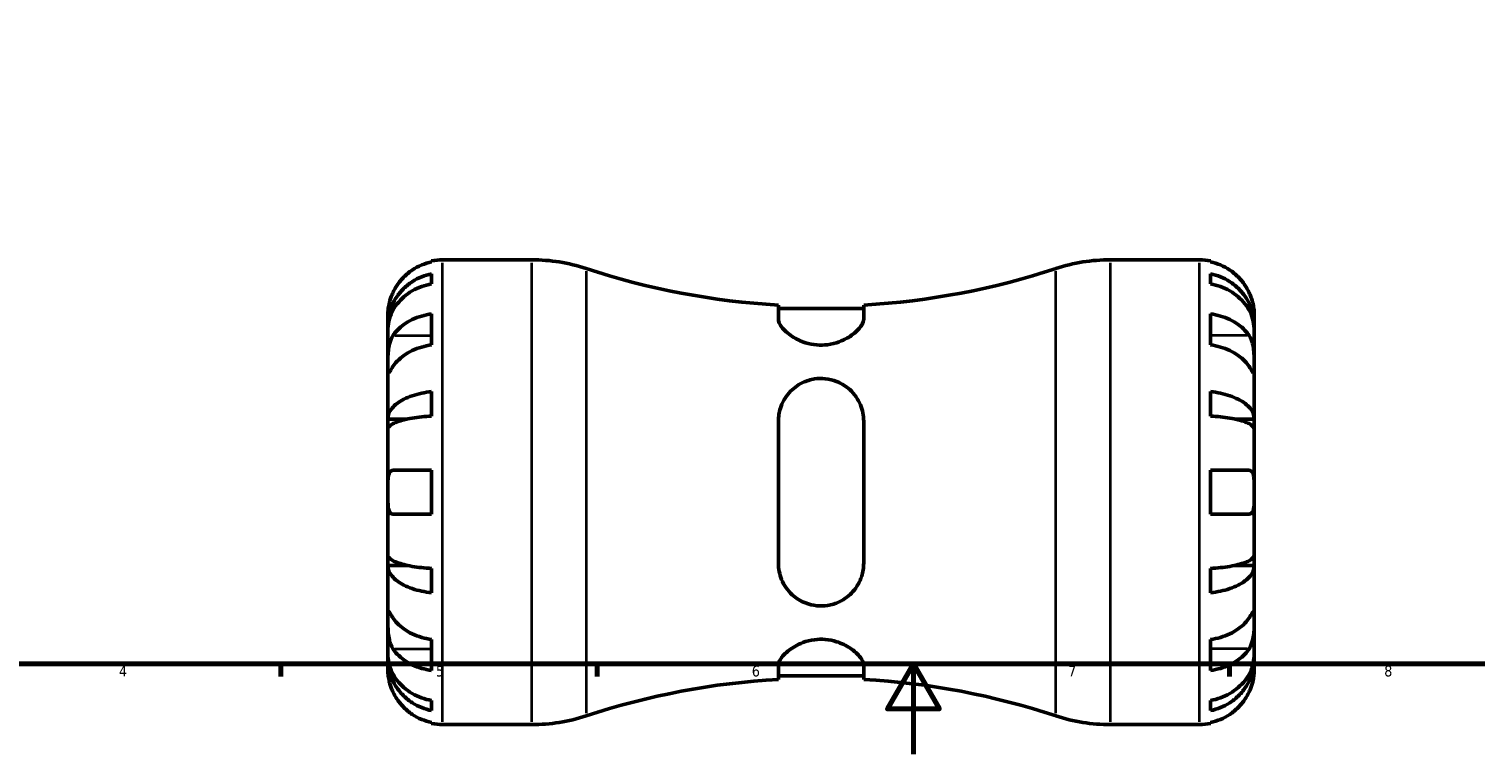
# Model space of a CAD drawing. Header units: millimetres. Extents: x -96 to 902, y -52 to 610.
# Tile 2 of 6: x 224 to 545, y 0 to 161. Entities that reach past the tile are written whole.
import ezdxf

# ---------------------------------------------------------------- set-up
doc = ezdxf.new("R2010")
doc.units = ezdxf.units.MM
for name, color, linetype, lineweight in [('Border (ANSI)', 7, 'Continuous', 70), ('Visible (ANSI)', 7, 'Continuous', 50), ('Visible Narrow (ANSI)', 7, 'Continuous', 35)]:
    doc.layers.add(name, color=color, linetype=linetype, lineweight=lineweight)
doc.styles.add('Note Text (ANSI)', font='tahoma.ttf')

# ---------------------------------------------------------------- blocks, each defined once
blk = doc.blocks.new('Borders Default Border')
at = {"layer": 'Border (ANSI)'}
for p, q in [((280.33, 20), (280.33, 17.2)), ((350.42, 20), (350.42, 17.2)), ((490.58, 20), (490.58, 17.2))]:
    blk.add_line(p, q, dxfattribs=at)
at = {"layer": 'Border (ANSI)', "flags": 128}
for points in [[(20, 20), (20, 574), (821, 574), (821, 20), (20, 20)], [(420.5, 0), (420.5, 20), (414.73, 10), (426.27, 10), (420.5, 20)]]:
    blk.add_lwpolyline(points, dxfattribs=at)
at = {"layer": 'Border (ANSI)', "color": 5, "true_color": 0x0000ff, "char_height": 2.4, "attachment_point": 7, "style": 'Note Text (ANSI)'}
for s, insert in [('4', (244.45, 17.2)), ('5', (314.67, 17.15)), ('6', (384.69, 17.15)), ('7', (454.8, 17.2)), ('8', (524.84, 17.15))]:
    blk.add_mtext(s, dxfattribs=dict(at, insert=insert))

msp = doc.modelspace()

# ---------------------------------------------------------------- linework, layer by layer
at = {"layer": 'Visible (ANSI)'}
for p, q in [((313.73, 109.05), (313.73, 109.28)), ((316.16, 109.53), (335.93, 109.53)), ((464.13, 109.53), (483.91, 109.53)), ((486.33, 109.28), (486.33, 109.05)), ((313.73, 104.19), (313.73, 106.42)), ((486.33, 106.42), (486.33, 104.19)), ((390.58, 99.5), (390.58, 96.39)), ((409.48, 96.39), (409.48, 99.5)), ((304.03, 94.87), (304.03, 97.4)), ((313.73, 90.68), (313.73, 97.54)), ((409.48, 98.72), (390.58, 98.72)), ((486.33, 97.54), (486.33, 90.68)), ((496.03, 94.87), (496.03, 97.4)), ((304.03, 93.91), (304.03, 94.87)), ((304.03, 94.87), (304.09, 94.87)), ((304.03, 85.87), (304.03, 93.91)), ((496.03, 94.87), (495.98, 94.87)), ((496.03, 93.91), (496.03, 94.87)), ((496.03, 85.87), (496.03, 93.91)), ((304.03, 74.25), (304.03, 85.87)), ((496.03, 74.25), (496.03, 85.87)), ((313.73, 74.91), (313.73, 80.31)), ((486.33, 80.31), (486.33, 74.91)), ((304.03, 71.93), (304.03, 74.25)), ((304.03, 74.25), (308.33, 74.25)), ((390.58, 73.78), (390.58, 42.28)), ((409.48, 42.28), (409.48, 73.78)), ((496.03, 74.25), (491.74, 74.25)), ((496.03, 71.93), (496.03, 74.25)), ((304.03, 58.03), (304.03, 71.93)), ((496.03, 58.03), (496.03, 71.93)), ((305.17, 62.88), (313.73, 62.88)), ((313.73, 53.18), (313.73, 62.88)), ((486.33, 62.88), (486.33, 53.18)), ((486.33, 62.88), (494.9, 62.88)), ((304.03, 44.13), (304.03, 58.03)), ((496.03, 44.13), (496.03, 58.03)), ((313.73, 53.18), (305.17, 53.18)), ((494.9, 53.18), (486.33, 53.18)), ((304.03, 41.8), (304.03, 44.13)), ((304.03, 30.19), (304.03, 41.8)), ((304.03, 41.8), (308.33, 41.8)), ((496.03, 41.8), (491.74, 41.8)), ((496.03, 41.8), (496.03, 44.13)), ((496.03, 30.19), (496.03, 41.8)), ((313.73, 35.75), (313.73, 41.14)), ((486.33, 41.14), (486.33, 35.75)), ((304.03, 22.15), (304.03, 30.19)), ((496.03, 22.15), (496.03, 30.19)), ((313.73, 18.52), (313.73, 25.38)), ((486.33, 25.38), (486.33, 18.52)), ((304.03, 21.19), (304.03, 22.15)), ((304.03, 18.65), (304.03, 21.19)), ((304.03, 21.19), (304.09, 21.19)), ((390.58, 19.67), (390.58, 16.56)), ((409.48, 16.56), (409.48, 19.67)), ((496.03, 21.19), (495.98, 21.19)), ((496.03, 21.19), (496.03, 22.15)), ((496.03, 18.65), (496.03, 21.19)), ((409.48, 17.34), (390.58, 17.34)), ((313.73, 9.63), (313.73, 11.87)), ((486.33, 11.87), (486.33, 9.63)), ((313.73, 6.77), (313.73, 7)), ((316.16, 6.53), (335.93, 6.53)), ((464.13, 6.53), (483.91, 6.53)), ((486.33, 7), (486.33, 6.77))]:
    msp.add_line(p, q, dxfattribs=at)
for centre, radius, start, end in [((316.16, 97.4), 12.12, 90, 101.537), ((335.93, 71.13), 38.4, 71.7427, 90), ((464.13, 71.13), 38.4, 90, 108.2573), ((483.91, 97.4), 12.12, 78.463, 90), ((400.03, 265.44), 166.21, 251.7427, 266.7406), ((400.03, 265.44), 166.21, 273.2594, 288.2573), ((400.03, -149.38), 166.21, 93.2594, 108.2573), ((400.03, -149.38), 166.21, 71.7427, 86.7406), ((316.16, 18.65), 12.12, 258.463, 270), ((335.93, 44.93), 38.4, 270, 288.2573), ((464.13, 44.93), 38.4, 251.7427, 270), ((483.91, 18.65), 12.12, 270, 281.537)]:
    msp.add_arc(centre, radius, start, end, dxfattribs=at)
for points, knots in [([(313.73, 109.05), (312.96, 108.89), (312.2, 108.66), (310.84, 108.09), (310.11, 107.71), (308.75, 106.8), (308.12, 106.27), (307.06, 105.21), (306.54, 104.58), (305.73, 103.36), (305.42, 102.8), (305.17, 102.25)], [0.230037, 0.230037, 0.230037, 0.230037, 0.448154, 0.448154, 0.672744, 0.672744, 0.897333, 0.897333, 1.122733, 1.122733, 1.298149, 1.298149, 1.298149, 1.298149]), ([(494.9, 102.25), (494.65, 102.8), (494.34, 103.36), (493.53, 104.58), (493, 105.21), (491.94, 106.27), (491.31, 106.8), (489.96, 107.71), (489.23, 108.09), (487.87, 108.66), (487.11, 108.89), (486.33, 109.05)], [5.914315, 5.914315, 5.914315, 5.914315, 6.08973, 6.08973, 6.31513, 6.31513, 6.53972, 6.53972, 6.764309, 6.764309, 6.982426, 6.982426, 6.982426, 6.982426]), ([(304.03, 94.87), (304.03, 95.6), (304.11, 96.4), (304.43, 97.96), (304.67, 98.72), (305.25, 100.07), (305.63, 100.77), (306.54, 102.09), (307.06, 102.7), (308.12, 103.73), (308.75, 104.24), (310.11, 105.12), (310.83, 105.49), (312.2, 106.04), (312.96, 106.27), (313.73, 106.42)], [5.405432, 5.405432, 5.405432, 5.405432, 5.631438, 5.631438, 5.857444, 5.857444, 6.082617, 6.082617, 6.30779, 6.30779, 6.532348, 6.532348, 6.756906, 6.756906, 6.975209, 6.975209, 6.975209, 6.975209]), ([(486.33, 106.42), (487.11, 106.27), (487.87, 106.04), (489.24, 105.49), (489.97, 105.12), (491.32, 104.24), (491.95, 103.72), (493.01, 102.7), (493.54, 102.08), (494.44, 100.77), (494.82, 100.06), (495.4, 98.72), (495.64, 97.95), (495.96, 96.39), (496.03, 95.6), (496.03, 94.87)], [0.230045, 0.230045, 0.230045, 0.230045, 0.448841, 0.448841, 0.673651, 0.673651, 0.898461, 0.898461, 1.123384, 1.123384, 1.348306, 1.348306, 1.574059, 1.574059, 1.799811, 1.799811, 1.799811, 1.799811]), ([(313.73, 104.19), (312.96, 104.05), (312.2, 103.84), (310.83, 103.36), (310.11, 103.03), (308.75, 102.25), (308.12, 101.79), (307.06, 100.88), (306.54, 100.33), (305.63, 99.16), (305.25, 98.53), (304.67, 97.33), (304.43, 96.65), (304.11, 95.26), (304.03, 94.55), (304.03, 93.91)], [0.230035, 0.230035, 0.230035, 0.230035, 0.448338, 0.448338, 0.672896, 0.672896, 0.897454, 0.897454, 1.122627, 1.122627, 1.3478, 1.3478, 1.573806, 1.573806, 1.799811, 1.799811, 1.799811, 1.799811]), ([(496.03, 93.91), (496.03, 94.55), (495.96, 95.26), (495.64, 96.65), (495.4, 97.33), (494.82, 98.53), (494.44, 99.16), (493.53, 100.33), (493.01, 100.88), (491.95, 101.79), (491.32, 102.25), (489.96, 103.03), (489.23, 103.36), (487.87, 103.84), (487.11, 104.05), (486.33, 104.19)], [5.405432, 5.405432, 5.405432, 5.405432, 5.631438, 5.631438, 5.857444, 5.857444, 6.082617, 6.082617, 6.30779, 6.30779, 6.532348, 6.532348, 6.756906, 6.756906, 6.975209, 6.975209, 6.975209, 6.975209]), ([(305.17, 102.25), (305.1, 102.1), (305.03, 101.95), (304.85, 101.52), (304.74, 101.24), (304.54, 100.64), (304.45, 100.33), (304.26, 99.57), (304.18, 99.15), (304.07, 98.35), (304.05, 98.01), (304.03, 97.53), (304.03, 97.4), (304.03, 97.4)], [-0.775077, -0.775077, -0.775077, -0.775077, -0.725604, -0.725604, -0.6359426, -0.6359426, -0.5336564, -0.5336564, -0.3753162, -0.3753162, -0.1921678, -0.1921678, 0, 0, 0, 0]), ([(496.03, 97.4), (496.03, 97.4), (496.03, 97.46), (496.03, 97.71), (496.02, 97.9), (495.98, 98.49), (495.93, 98.92), (495.77, 99.75), (495.68, 100.12), (495.48, 100.78), (495.39, 101.06), (495.17, 101.64), (495.05, 101.94), (494.91, 102.23), (494.91, 102.24), (494.9, 102.25)], [-3.3753593, -3.3753593, -3.3753593, -3.3753593, -3.2447206, -3.2447206, -3.1008128, -3.1008128, -2.9131852, -2.9131852, -2.7854081, -2.7854081, -2.6909433, -2.6909433, -2.5942729, -2.5942729, -2.5910823, -2.5910823, -2.5910823, -2.5910823]), ([(305.17, 92.73), (305.42, 93.12), (305.73, 93.51), (306.54, 94.37), (307.06, 94.82), (308.12, 95.57), (308.75, 95.94), (310.11, 96.59), (310.84, 96.86), (312.2, 97.26), (312.96, 97.43), (313.73, 97.54)], [5.914315, 5.914315, 5.914315, 5.914315, 6.089731, 6.089731, 6.315131, 6.315131, 6.53972, 6.53972, 6.764309, 6.764309, 6.982427, 6.982427, 6.982427, 6.982427]), ([(409.48, 96.39), (409.48, 95.99), (409.33, 95.54), (408.64, 94.41), (407.98, 93.7), (406.28, 92.4), (405.26, 91.81), (403.26, 91.06), (402.38, 90.83), (400.68, 90.61), (399.9, 90.6), (398.23, 90.73), (397.38, 90.91), (395.48, 91.51), (394.49, 92), (392.63, 93.21), (391.82, 93.96), (390.83, 95.29), (390.58, 95.88), (390.58, 96.39)], [-3.595174, -3.595174, -3.595174, -3.595174, -3.27669, -3.27669, -2.832699, -2.832699, -2.414878, -2.414878, -2.12985, -2.12985, -1.891357, -1.891357, -1.623202, -1.623202, -1.248254, -1.248254, -0.78081, -0.78081, -0.374366, -0.374366, -0.374366, -0.374366]), ([(486.33, 97.54), (487.11, 97.43), (487.87, 97.26), (489.23, 96.86), (489.96, 96.59), (491.31, 95.94), (491.94, 95.57), (493, 94.82), (493.53, 94.37), (494.34, 93.51), (494.65, 93.12), (494.9, 92.73)], [0.230037, 0.230037, 0.230037, 0.230037, 0.448154, 0.448154, 0.672744, 0.672744, 0.897333, 0.897333, 1.122733, 1.122733, 1.298149, 1.298149, 1.298149, 1.298149]), ([(304.03, 85.87), (304.03, 86.14), (304.03, 86.44), (304.04, 87.11), (304.04, 87.48), (304.06, 88.37), (304.09, 88.9), (304.2, 89.93), (304.28, 90.42), (304.48, 91.21), (304.58, 91.52), (304.8, 92.08), (304.92, 92.33), (305.1, 92.62), (305.13, 92.68), (305.17, 92.73)], [0, 0, 0, 0, 0.1137566, 0.1137566, 0.235381, 0.235381, 0.394309, 0.394309, 0.5463069, 0.5463069, 0.6520405, 0.6520405, 0.7538182, 0.7538182, 0.779338, 0.779338, 0.779338, 0.779338]), ([(313.73, 90.68), (312.96, 90.57), (312.2, 90.4), (310.84, 90), (310.11, 89.73), (308.75, 89.08), (308.12, 88.71), (307.06, 87.96), (306.54, 87.51), (305.73, 86.66), (305.42, 86.26), (305.17, 85.87)], [0.230037, 0.230037, 0.230037, 0.230037, 0.448154, 0.448154, 0.672744, 0.672744, 0.897333, 0.897333, 1.122733, 1.122733, 1.298149, 1.298149, 1.298149, 1.298149]), ([(494.9, 85.87), (494.65, 86.26), (494.34, 86.66), (493.53, 87.51), (493, 87.96), (491.94, 88.71), (491.31, 89.08), (489.96, 89.73), (489.23, 90), (487.87, 90.4), (487.11, 90.57), (486.33, 90.68)], [5.914315, 5.914315, 5.914315, 5.914315, 6.08973, 6.08973, 6.31513, 6.31513, 6.53972, 6.53972, 6.764309, 6.764309, 6.982426, 6.982426, 6.982426, 6.982426]), ([(494.9, 92.73), (494.96, 92.65), (495.01, 92.56), (495.19, 92.24), (495.31, 91.98), (495.53, 91.41), (495.62, 91.09), (495.81, 90.27), (495.89, 89.76), (496, 88.63), (496.02, 88.03), (496.04, 86.86), (496.03, 86.32), (496.03, 85.87)], [-0.780901, -0.780901, -0.780901, -0.780901, -0.7424964, -0.7424964, -0.6416801, -0.6416801, -0.533088, -0.533088, -0.3772794, -0.3772794, -0.1925034, -0.1925034, 0, 0, 0, 0]), ([(305.17, 85.87), (305.11, 85.79), (305.06, 85.71), (304.88, 85.43), (304.76, 85.25), (304.54, 84.92), (304.45, 84.78), (304.25, 84.52), (304.18, 84.44), (304.07, 84.46), (304.05, 84.58), (304.03, 85.06), (304.03, 85.42), (304.03, 85.87)], [-0.780901, -0.780901, -0.780901, -0.780901, -0.7424964, -0.7424964, -0.6416801, -0.6416801, -0.533088, -0.533088, -0.3772794, -0.3772794, -0.1925034, -0.1925034, 0, 0, 0, 0]), ([(496.03, 85.87), (496.03, 85.6), (496.03, 85.37), (496.03, 84.96), (496.03, 84.79), (496, 84.51), (495.98, 84.44), (495.87, 84.46), (495.79, 84.56), (495.59, 84.83), (495.49, 84.97), (495.27, 85.31), (495.14, 85.5), (494.97, 85.76), (494.94, 85.82), (494.9, 85.87)], [0, 0, 0, 0, 0.1137566, 0.1137566, 0.235381, 0.235381, 0.394309, 0.394309, 0.5463069, 0.5463069, 0.6520405, 0.6520405, 0.7538182, 0.7538182, 0.779338, 0.779338, 0.779338, 0.779338]), ([(304.03, 74.25), (304.03, 74.64), (304.11, 75.05), (304.43, 75.87), (304.67, 76.27), (305.25, 76.98), (305.63, 77.35), (306.54, 78.04), (307.06, 78.36), (308.12, 78.9), (308.75, 79.17), (310.11, 79.63), (310.83, 79.82), (312.2, 80.11), (312.96, 80.23), (313.73, 80.31)], [5.405432, 5.405432, 5.405432, 5.405432, 5.631438, 5.631438, 5.857444, 5.857444, 6.082617, 6.082617, 6.30779, 6.30779, 6.532348, 6.532348, 6.756906, 6.756906, 6.975209, 6.975209, 6.975209, 6.975209]), ([(390.58, 73.78), (390.58, 74.76), (390.74, 75.72), (391.42, 77.89), (392.09, 79.06), (393.78, 80.98), (394.81, 81.76), (396.81, 82.71), (397.68, 82.98), (399.39, 83.24), (400.17, 83.26), (401.84, 83.1), (402.69, 82.89), (404.59, 82.14), (405.58, 81.51), (407.44, 79.81), (408.25, 78.65), (409.23, 76.25), (409.48, 75.03), (409.48, 73.78)], [-3.595174, -3.595174, -3.595174, -3.595174, -3.27669, -3.27669, -2.832699, -2.832699, -2.414878, -2.414878, -2.12985, -2.12985, -1.891357, -1.891357, -1.623202, -1.623202, -1.248254, -1.248254, -0.78081, -0.78081, -0.374366, -0.374366, -0.374366, -0.374366]), ([(486.33, 80.31), (487.11, 80.23), (487.87, 80.11), (489.24, 79.82), (489.97, 79.62), (491.32, 79.16), (491.95, 78.9), (493.01, 78.36), (493.54, 78.04), (494.44, 77.34), (494.82, 76.97), (495.4, 76.27), (495.64, 75.87), (495.96, 75.05), (496.03, 74.64), (496.03, 74.25)], [0.230045, 0.230045, 0.230045, 0.230045, 0.448841, 0.448841, 0.673651, 0.673651, 0.898461, 0.898461, 1.123384, 1.123384, 1.348306, 1.348306, 1.574059, 1.574059, 1.799811, 1.799811, 1.799811, 1.799811]), ([(313.73, 74.91), (312.96, 74.87), (312.2, 74.81), (310.83, 74.67), (310.11, 74.58), (308.75, 74.35), (308.12, 74.22), (307.06, 73.95), (306.54, 73.79), (305.63, 73.45), (305.25, 73.27), (304.67, 72.92), (304.43, 72.72), (304.11, 72.32), (304.03, 72.11), (304.03, 71.93)], [0.230035, 0.230035, 0.230035, 0.230035, 0.448338, 0.448338, 0.672896, 0.672896, 0.897454, 0.897454, 1.122627, 1.122627, 1.3478, 1.3478, 1.573806, 1.573806, 1.799811, 1.799811, 1.799811, 1.799811]), ([(496.03, 71.93), (496.03, 72.11), (495.96, 72.32), (495.64, 72.72), (495.4, 72.92), (494.82, 73.27), (494.44, 73.45), (493.53, 73.79), (493.01, 73.95), (491.95, 74.22), (491.32, 74.35), (489.96, 74.58), (489.23, 74.67), (487.87, 74.81), (487.11, 74.87), (486.33, 74.91)], [5.405432, 5.405432, 5.405432, 5.405432, 5.631438, 5.631438, 5.857444, 5.857444, 6.082617, 6.082617, 6.30779, 6.30779, 6.532348, 6.532348, 6.756906, 6.756906, 6.975209, 6.975209, 6.975209, 6.975209]), ([(304.03, 58.03), (304.03, 58.46), (304.03, 58.9), (304.04, 59.78), (304.04, 60.22), (304.09, 61.15), (304.14, 61.6), (304.3, 62.21), (304.39, 62.4), (304.58, 62.66), (304.68, 62.74), (304.9, 62.85), (305.02, 62.88), (305.16, 62.88), (305.16, 62.88), (305.17, 62.88)], [-3.3753593, -3.3753593, -3.3753593, -3.3753593, -3.2447206, -3.2447206, -3.1008128, -3.1008128, -2.9131852, -2.9131852, -2.7854081, -2.7854081, -2.6909433, -2.6909433, -2.5942729, -2.5942729, -2.5910823, -2.5910823, -2.5910823, -2.5910823]), ([(494.9, 62.88), (494.97, 62.88), (495.04, 62.87), (495.22, 62.83), (495.33, 62.78), (495.53, 62.61), (495.62, 62.49), (495.81, 62.1), (495.89, 61.79), (496, 60.98), (496.02, 60.46), (496.04, 59.3), (496.03, 58.67), (496.03, 58.03)], [-0.775077, -0.775077, -0.775077, -0.775077, -0.725604, -0.725604, -0.6359426, -0.6359426, -0.5336564, -0.5336564, -0.3753162, -0.3753162, -0.1921678, -0.1921678, 0, 0, 0, 0]), ([(305.17, 53.18), (305.1, 53.18), (305.03, 53.19), (304.85, 53.23), (304.74, 53.28), (304.54, 53.44), (304.45, 53.56), (304.26, 53.95), (304.18, 54.27), (304.07, 55.08), (304.05, 55.6), (304.03, 56.75), (304.03, 57.39), (304.03, 58.03)], [-0.775077, -0.775077, -0.775077, -0.775077, -0.725604, -0.725604, -0.6359426, -0.6359426, -0.5336564, -0.5336564, -0.3753162, -0.3753162, -0.1921678, -0.1921678, 0, 0, 0, 0]), ([(496.03, 58.03), (496.03, 57.59), (496.03, 57.16), (496.03, 56.28), (496.02, 55.84), (495.98, 54.91), (495.93, 54.46), (495.77, 53.85), (495.68, 53.66), (495.48, 53.4), (495.39, 53.32), (495.17, 53.21), (495.05, 53.18), (494.91, 53.18), (494.91, 53.18), (494.9, 53.18)], [-3.3753593, -3.3753593, -3.3753593, -3.3753593, -3.2447206, -3.2447206, -3.1008128, -3.1008128, -2.9131852, -2.9131852, -2.7854081, -2.7854081, -2.6909433, -2.6909433, -2.5942729, -2.5942729, -2.5910823, -2.5910823, -2.5910823, -2.5910823]), ([(304.03, 44.13), (304.03, 43.94), (304.11, 43.74), (304.43, 43.34), (304.67, 43.14), (305.24, 42.79), (305.63, 42.61), (306.53, 42.27), (307.06, 42.11), (308.11, 41.84), (308.74, 41.71), (310.1, 41.48), (310.83, 41.39), (312.19, 41.24), (312.96, 41.18), (313.73, 41.14)], [5.405432, 5.405432, 5.405432, 5.405432, 5.631185, 5.631185, 5.856938, 5.856938, 6.08186, 6.08186, 6.306783, 6.306783, 6.531593, 6.531593, 6.756403, 6.756403, 6.975199, 6.975199, 6.975199, 6.975199]), ([(313.73, 35.75), (312.96, 35.83), (312.2, 35.95), (310.83, 36.24), (310.11, 36.43), (308.75, 36.89), (308.12, 37.16), (307.06, 37.7), (306.54, 38.02), (305.63, 38.71), (305.25, 39.08), (304.67, 39.79), (304.43, 40.19), (304.11, 41), (304.03, 41.42), (304.03, 41.8)], [0.230035, 0.230035, 0.230035, 0.230035, 0.448338, 0.448338, 0.672896, 0.672896, 0.897454, 0.897454, 1.122627, 1.122627, 1.3478, 1.3478, 1.573806, 1.573806, 1.799811, 1.799811, 1.799811, 1.799811]), ([(409.48, 42.28), (409.48, 41.3), (409.33, 40.34), (408.64, 38.16), (407.98, 37), (406.28, 35.08), (405.26, 34.3), (403.26, 33.35), (402.38, 33.08), (400.68, 32.82), (399.9, 32.8), (398.23, 32.96), (397.38, 33.17), (395.48, 33.91), (394.49, 34.54), (392.63, 36.25), (391.82, 37.41), (390.83, 39.81), (390.58, 41.02), (390.58, 42.28)], [-3.595174, -3.595174, -3.595174, -3.595174, -3.27669, -3.27669, -2.832699, -2.832699, -2.414878, -2.414878, -2.12985, -2.12985, -1.891357, -1.891357, -1.623202, -1.623202, -1.248254, -1.248254, -0.78081, -0.78081, -0.374366, -0.374366, -0.374366, -0.374366]), ([(486.33, 41.14), (487.11, 41.18), (487.87, 41.24), (489.24, 41.39), (489.97, 41.48), (491.32, 41.71), (491.95, 41.84), (493.01, 42.11), (493.54, 42.27), (494.44, 42.61), (494.82, 42.79), (495.4, 43.14), (495.64, 43.34), (495.96, 43.74), (496.03, 43.94), (496.03, 44.13)], [0.230045, 0.230045, 0.230045, 0.230045, 0.448841, 0.448841, 0.673651, 0.673651, 0.898461, 0.898461, 1.123384, 1.123384, 1.348306, 1.348306, 1.574059, 1.574059, 1.799811, 1.799811, 1.799811, 1.799811]), ([(496.03, 41.8), (496.03, 41.42), (495.96, 41), (495.64, 40.19), (495.4, 39.79), (494.82, 39.08), (494.44, 38.71), (493.53, 38.02), (493.01, 37.7), (491.95, 37.16), (491.32, 36.89), (489.96, 36.43), (489.23, 36.24), (487.87, 35.95), (487.11, 35.83), (486.33, 35.75)], [5.405432, 5.405432, 5.405432, 5.405432, 5.631438, 5.631438, 5.857444, 5.857444, 6.082617, 6.082617, 6.30779, 6.30779, 6.532348, 6.532348, 6.756906, 6.756906, 6.975209, 6.975209, 6.975209, 6.975209]), ([(304.03, 30.19), (304.03, 30.45), (304.03, 30.69), (304.04, 31.1), (304.04, 31.27), (304.06, 31.55), (304.09, 31.62), (304.2, 31.59), (304.28, 31.5), (304.48, 31.23), (304.58, 31.08), (304.8, 30.75), (304.92, 30.56), (305.1, 30.29), (305.13, 30.24), (305.17, 30.19)], [0, 0, 0, 0, 0.1137566, 0.1137566, 0.235381, 0.235381, 0.394309, 0.394309, 0.5463069, 0.5463069, 0.6520405, 0.6520405, 0.7538182, 0.7538182, 0.779338, 0.779338, 0.779338, 0.779338]), ([(305.17, 23.33), (305.11, 23.41), (305.06, 23.5), (304.88, 23.82), (304.76, 24.07), (304.54, 24.65), (304.45, 24.97), (304.25, 25.79), (304.18, 26.3), (304.07, 27.43), (304.05, 28.03), (304.03, 29.19), (304.03, 29.73), (304.03, 30.19)], [-0.780901, -0.780901, -0.780901, -0.780901, -0.7424964, -0.7424964, -0.6416801, -0.6416801, -0.533088, -0.533088, -0.3772794, -0.3772794, -0.1925034, -0.1925034, 0, 0, 0, 0]), ([(305.17, 30.19), (305.42, 29.8), (305.73, 29.4), (306.54, 28.54), (307.06, 28.1), (308.12, 27.35), (308.75, 26.97), (310.11, 26.33), (310.84, 26.06), (312.2, 25.66), (312.96, 25.49), (313.73, 25.38)], [5.914315, 5.914315, 5.914315, 5.914315, 6.089731, 6.089731, 6.315131, 6.315131, 6.53972, 6.53972, 6.764309, 6.764309, 6.982427, 6.982427, 6.982427, 6.982427]), ([(486.33, 25.38), (487.11, 25.49), (487.87, 25.66), (489.23, 26.06), (489.96, 26.33), (491.31, 26.97), (491.94, 27.35), (493, 28.1), (493.53, 28.54), (494.34, 29.4), (494.65, 29.8), (494.9, 30.19)], [0.230037, 0.230037, 0.230037, 0.230037, 0.448154, 0.448154, 0.672744, 0.672744, 0.897333, 0.897333, 1.122733, 1.122733, 1.298149, 1.298149, 1.298149, 1.298149]), ([(494.9, 30.19), (494.96, 30.27), (495.01, 30.35), (495.19, 30.63), (495.31, 30.81), (495.53, 31.14), (495.62, 31.28), (495.81, 31.54), (495.89, 31.61), (496, 31.6), (496.02, 31.48), (496.04, 31), (496.03, 30.64), (496.03, 30.19)], [-0.780901, -0.780901, -0.780901, -0.780901, -0.7424964, -0.7424964, -0.6416801, -0.6416801, -0.533088, -0.533088, -0.3772794, -0.3772794, -0.1925034, -0.1925034, 0, 0, 0, 0]), ([(496.03, 30.19), (496.03, 29.92), (496.03, 29.62), (496.03, 28.95), (496.03, 28.58), (496, 27.69), (495.98, 27.16), (495.87, 26.13), (495.79, 25.64), (495.59, 24.85), (495.49, 24.54), (495.27, 23.98), (495.14, 23.73), (494.97, 23.44), (494.94, 23.38), (494.9, 23.33)], [0, 0, 0, 0, 0.1137566, 0.1137566, 0.235381, 0.235381, 0.394309, 0.394309, 0.5463069, 0.5463069, 0.6520405, 0.6520405, 0.7538182, 0.7538182, 0.779338, 0.779338, 0.779338, 0.779338]), ([(313.73, 18.52), (312.96, 18.63), (312.2, 18.8), (310.84, 19.2), (310.11, 19.47), (308.75, 20.11), (308.12, 20.49), (307.06, 21.24), (306.54, 21.69), (305.73, 22.54), (305.42, 22.94), (305.17, 23.33)], [0.230037, 0.230037, 0.230037, 0.230037, 0.448154, 0.448154, 0.672744, 0.672744, 0.897333, 0.897333, 1.122733, 1.122733, 1.298149, 1.298149, 1.298149, 1.298149]), ([(390.58, 19.67), (390.58, 20.07), (390.74, 20.52), (391.42, 21.65), (392.09, 22.36), (393.78, 23.65), (394.81, 24.25), (396.81, 25), (397.68, 25.23), (399.39, 25.44), (400.17, 25.46), (401.84, 25.32), (402.69, 25.15), (404.59, 24.55), (405.58, 24.06), (407.44, 22.85), (408.25, 22.1), (409.23, 20.77), (409.48, 20.18), (409.48, 19.67)], [-3.595174, -3.595174, -3.595174, -3.595174, -3.27669, -3.27669, -2.832699, -2.832699, -2.414878, -2.414878, -2.12985, -2.12985, -1.891357, -1.891357, -1.623202, -1.623202, -1.248254, -1.248254, -0.78081, -0.78081, -0.374366, -0.374366, -0.374366, -0.374366]), ([(494.9, 23.33), (494.65, 22.94), (494.34, 22.54), (493.53, 21.69), (493, 21.24), (491.94, 20.49), (491.31, 20.11), (489.96, 19.47), (489.23, 19.2), (487.87, 18.8), (487.11, 18.63), (486.33, 18.52)], [5.914315, 5.914315, 5.914315, 5.914315, 6.08973, 6.08973, 6.31513, 6.31513, 6.53972, 6.53972, 6.764309, 6.764309, 6.982426, 6.982426, 6.982426, 6.982426]), ([(304.03, 22.15), (304.03, 21.5), (304.11, 20.8), (304.43, 19.41), (304.67, 18.73), (305.24, 17.53), (305.63, 16.9), (306.53, 15.73), (307.06, 15.19), (308.11, 14.27), (308.74, 13.82), (310.1, 13.03), (310.83, 12.7), (312.19, 12.21), (312.96, 12.01), (313.73, 11.87)], [5.405432, 5.405432, 5.405432, 5.405432, 5.631185, 5.631185, 5.856938, 5.856938, 6.08186, 6.08186, 6.306782, 6.306782, 6.531593, 6.531593, 6.756403, 6.756403, 6.975199, 6.975199, 6.975199, 6.975199]), ([(313.73, 9.63), (312.96, 9.79), (312.2, 10.02), (310.83, 10.57), (310.11, 10.94), (308.75, 11.82), (308.12, 12.33), (307.06, 13.35), (306.54, 13.97), (305.63, 15.29), (305.25, 15.99), (304.67, 17.34), (304.43, 18.1), (304.11, 19.66), (304.03, 20.46), (304.03, 21.19)], [0.230035, 0.230035, 0.230035, 0.230035, 0.448338, 0.448338, 0.672896, 0.672896, 0.897454, 0.897454, 1.122627, 1.122627, 1.3478, 1.3478, 1.573806, 1.573806, 1.799811, 1.799811, 1.799811, 1.799811]), ([(486.33, 11.87), (487.11, 12.01), (487.87, 12.21), (489.24, 12.7), (489.97, 13.03), (491.32, 13.82), (491.95, 14.27), (493.01, 15.19), (493.54, 15.73), (494.44, 16.9), (494.82, 17.53), (495.4, 18.73), (495.64, 19.41), (495.96, 20.8), (496.03, 21.5), (496.03, 22.15)], [0.230045, 0.230045, 0.230045, 0.230045, 0.448841, 0.448841, 0.673651, 0.673651, 0.898461, 0.898461, 1.123384, 1.123384, 1.348306, 1.348306, 1.574059, 1.574059, 1.799811, 1.799811, 1.799811, 1.799811]), ([(496.03, 21.19), (496.03, 20.46), (495.96, 19.66), (495.64, 18.1), (495.4, 17.34), (494.82, 15.99), (494.44, 15.29), (493.53, 13.97), (493.01, 13.35), (491.95, 12.33), (491.32, 11.82), (489.96, 10.94), (489.23, 10.57), (487.87, 10.02), (487.11, 9.79), (486.33, 9.63)], [5.405432, 5.405432, 5.405432, 5.405432, 5.631438, 5.631438, 5.857444, 5.857444, 6.082617, 6.082617, 6.30779, 6.30779, 6.532348, 6.532348, 6.756906, 6.756906, 6.975209, 6.975209, 6.975209, 6.975209]), ([(304.03, 18.65), (304.03, 18.65), (304.03, 18.6), (304.04, 18.35), (304.04, 18.16), (304.09, 17.57), (304.14, 17.14), (304.3, 16.3), (304.39, 15.94), (304.58, 15.28), (304.68, 14.99), (304.9, 14.41), (305.02, 14.12), (305.16, 13.82), (305.16, 13.81), (305.17, 13.8)], [-3.3753593, -3.3753593, -3.3753593, -3.3753593, -3.2447206, -3.2447206, -3.1008128, -3.1008128, -2.9131852, -2.9131852, -2.7854081, -2.7854081, -2.6909433, -2.6909433, -2.5942729, -2.5942729, -2.5910823, -2.5910823, -2.5910823, -2.5910823]), ([(494.9, 13.8), (494.97, 13.96), (495.04, 14.11), (495.22, 14.54), (495.33, 14.82), (495.53, 15.42), (495.62, 15.73), (495.81, 16.49), (495.89, 16.91), (496, 17.7), (496.02, 18.04), (496.04, 18.53), (496.03, 18.65), (496.03, 18.65)], [-0.775077, -0.775077, -0.775077, -0.775077, -0.725604, -0.725604, -0.6359426, -0.6359426, -0.5336564, -0.5336564, -0.3753162, -0.3753162, -0.1921678, -0.1921678, 0, 0, 0, 0]), ([(305.17, 13.8), (305.42, 13.25), (305.73, 12.69), (306.54, 11.48), (307.06, 10.85), (308.12, 9.79), (308.75, 9.26), (310.11, 8.35), (310.84, 7.97), (312.2, 7.4), (312.96, 7.16), (313.73, 7)], [5.914315, 5.914315, 5.914315, 5.914315, 6.089731, 6.089731, 6.315131, 6.315131, 6.53972, 6.53972, 6.764309, 6.764309, 6.982427, 6.982427, 6.982427, 6.982427]), ([(486.33, 7), (487.11, 7.16), (487.87, 7.4), (489.23, 7.97), (489.96, 8.35), (491.31, 9.26), (491.94, 9.79), (493, 10.85), (493.53, 11.48), (494.34, 12.69), (494.65, 13.25), (494.9, 13.8)], [0.230037, 0.230037, 0.230037, 0.230037, 0.448154, 0.448154, 0.672744, 0.672744, 0.897333, 0.897333, 1.122733, 1.122733, 1.298149, 1.298149, 1.298149, 1.298149])]:
    msp.add_open_spline(points, degree=3, knots=knots, dxfattribs=at)
at = {"layer": 'Visible Narrow (ANSI)'}
for p, q in [((316.16, 7.16), (316.16, 108.89)), ((335.93, 7.16), (335.93, 108.89)), ((347.96, 106.99), (347.96, 9.07)), ((452.1, 9.07), (452.1, 106.99)), ((464.13, 108.89), (464.13, 7.16)), ((483.91, 7.16), (483.91, 108.89)), ((305.59, 92.73), (313.31, 92.73)), ((494.47, 92.73), (486.76, 92.73)), ((305.59, 23.33), (313.31, 23.33)), ((494.47, 23.33), (486.76, 23.33))]:
    msp.add_line(p, q, dxfattribs=at)

# ---------------------------------------------------------------- block references
msp.add_blockref('Borders Default Border', (0, 0))

doc.saveas('drawing.dxf')
